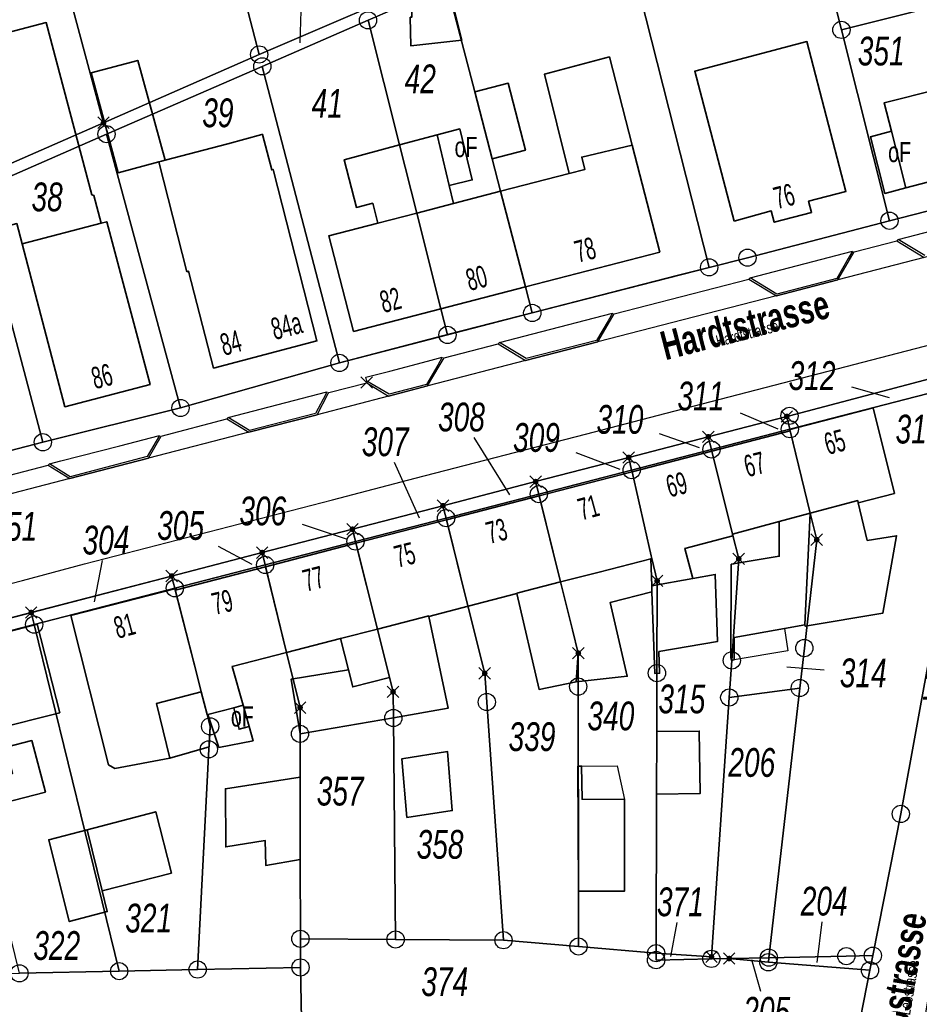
# Model space of a CAD drawing. Header units: metres. Extents: x 339653 to 341672, y 5744753 to 5747397.
# Tile 62 of 256: x 340598 to 340676, y 5745416 to 5745502. Entities that reach past the tile are written whole.
import ezdxf

# ---------------------------------------------------------------- set-up
doc = ezdxf.new("R2010")
doc.units = ezdxf.units.M
doc.header["$LTSCALE"] = 0.03
doc.header["$PDMODE"] = 3
doc.header["$PDSIZE"] = 0.5
for name, color, linetype, lineweight in [('B-Gebäude', 15, 'Continuous', 35), ('Flurstücke_Grenzpunkte', 7, 'Continuous', 25), ('Lagebezeichnungen', 7, 'Continuous', 25), ('Netzpunkte', 7, 'Continuous', 25), ('Siedlung', 7, 'Continuous', 25), ('Siedlungsflächen - Bauwerke u. Einrichtungen', 7, 'Continuous', 25), ('Vegetation', 7, 'Continuous', 25), ('Verkehr', 7, 'Continuous', 25)]:
    doc.layers.add(name, color=color, linetype=linetype, lineweight=lineweight)
doc.layers.add('UMRINGE_FLURSTUECKSABGRENZUNGEN', color=7, linetype='Continuous')
doc.layers.add('UMRINGE_STRASSENTEILFLAECHEN__G', color=7, linetype='Continuous')
doc.styles.add('Flurstücksnummer - K 10 700', font='ariali.ttf', dxfattribs={"width": 0.7})
doc.styles.add('Hausnummern NRW', font='arial.ttf', dxfattribs={"width": 0.595})
doc.styles.add('Name - Bauwerken u. Einrichtungen - F 10', font='arialbd.ttf', dxfattribs={"width": 0.7})
doc.styles.add('Sonstiger Text_ Bezeichnung - N 7 380', font='arial.ttf', dxfattribs={"width": 0.7})
doc.styles.add('Textart 8113', font='arial.ttf', dxfattribs={"width": 0.7})

# ---------------------------------------------------------------- blocks, each defined once
blk = doc.blocks.new('Grenzpunkt mit Abmarkung (Marke)')
at = {"lineweight": -2}
blk.add_circle((0, 0), 0.499, dxfattribs=at)
blk = doc.blocks.new('Grenzpunkt. Abmarkung nach Quellenlage nicht zu spezifizieren')
at = {"lineweight": -2}
blk.add_hatch(color=256, dxfattribs=at).paths.add_polyline_path([(0, 0.165, -1), (0, -0.165, -1)], flags=0)
blk.add_point((0, 0), dxfattribs=at)

msp = doc.modelspace()

# ---------------------------------------------------------------- linework, layer by layer
at = {"layer": 'B-Gebäude'}
for points in [[(340631.755, 5745501.964), (340631.896, 5745501.966), (340631.701, 5745509.377), (340634.934, 5745509.344), (340634.913, 5745505.324), (340636.244, 5745499.972), (340631.809, 5745499.46)], [(340595.02, 5745483.352), (340594.933, 5745483.329), (340594.897, 5745483.463), (340593.822, 5745487.503), (340592.748, 5745491.542), (340592.722, 5745491.643), (340590.744, 5745499.079), (340596.779, 5745500.634), (340600.095, 5745501.487), (340604.076, 5745486.517), (340604.235, 5745486.467), (340604.878, 5745484.05), (340598.007, 5745482.253), (340597.542, 5745484.023)], [(340659.899, 5745484.239), (340656.477, 5745497.264), (340666.234, 5745499.835), (340669.63, 5745486.813), (340666.382, 5745485.955), (340666.636, 5745484.977), (340663.39, 5745484.139), (340663.138, 5745485.118)], [(340610.109, 5745489.439), (340609.887, 5745489.379), (340606.364, 5745488.43), (340604.006, 5745497.112), (340608.059, 5745498.206), (340610.427, 5745489.525)], [(340646.933, 5745488.73), (340645.578, 5745488.379), (340643.406, 5745497.002), (340649.061, 5745498.5), (340651.042, 5745490.821), (340646.657, 5745489.795)], [(340673.581, 5745492.048), (340672.951, 5745494.507), (340677.56, 5745495.678), (340682.597, 5745496.957), (340682.656, 5745496.972), (340684.484, 5745489.647), (340674.841, 5745487.127)], [(340638.873, 5745489.655), (340637.363, 5745495.468), (340640.264, 5745496.223), (340641.756, 5745490.404)], [(340609.887, 5745489.379), (340610.109, 5745489.439), (340610.427, 5745489.525), (340615.875, 5745490.963), (340618.848, 5745491.748), (340618.916, 5745491.766), (340619.703, 5745488.687), (340619.828, 5745488.719), (340619.856, 5745488.612), (340623.639, 5745473.812), (340614.656, 5745471.459), (340612.472, 5745479.875), (340612.327, 5745479.837)], [(340635.131, 5745487.331), (340634.084, 5745491.724), (340636.057, 5745492.249), (340637.134, 5745487.81)], [(340673.581, 5745492.048), (340674.841, 5745487.127), (340673.003, 5745486.641), (340671.756, 5745491.548)], [(340632.309, 5745484.937), (340630.814, 5745490.853), (340634.084, 5745491.724), (340635.131, 5745487.331), (340635.505, 5745485.766)], [(340632.309, 5745484.937), (340628.934, 5745484.062), (340628.488, 5745485.785), (340627.066, 5745485.416), (340625.99, 5745489.568), (340630.814, 5745490.853)], [(340641.768, 5745478.518), (340639.607, 5745486.83), (340645.578, 5745488.379), (340646.933, 5745488.73), (340646.657, 5745489.795), (340651.042, 5745490.821), (340653.434, 5745481.545)], [(340634.412, 5745476.61), (340632.309, 5745484.937), (340635.505, 5745485.766), (340639.607, 5745486.83), (340641.768, 5745478.518)], [(340634.412, 5745476.61), (340626.821, 5745474.641), (340624.677, 5745482.958), (340628.934, 5745484.062), (340632.309, 5745484.937)], [(340604.878, 5745484.05), (340605.362, 5745484.176), (340609.128, 5745470.026), (340601.723, 5745468.099), (340598.007, 5745482.253)], [(340664.793, 5745465.995), (340664.76, 5745466.112), (340671.998, 5745467.992), (340673.841, 5745460.565), (340670.7, 5745459.731), (340670.65, 5745459.936), (340666.532, 5745458.837)], [(340659.769, 5745457.033), (340657.972, 5745464.231), (340664.793, 5745465.995), (340666.532, 5745458.837), (340663.817, 5745458.113)], [(340652.708, 5745455.149), (340651.03, 5745462.435), (340657.972, 5745464.231), (340659.769, 5745457.033), (340659.799, 5745456.876), (340655.611, 5745455.78), (340656.325, 5745453.176), (340652.746, 5745452.536), (340652.666, 5745454.88), (340652.764, 5745454.905)], [(340648.184, 5745453.727), (340644.821, 5745452.863), (340642.959, 5745460.347), (340651.03, 5745462.435), (340652.708, 5745455.149), (340652.764, 5745454.905), (340652.666, 5745454.88)], [(340636.769, 5745450.752), (340636.76, 5745450.791), (340634.897, 5745458.262), (340642.959, 5745460.347), (340644.821, 5745452.863), (340641.118, 5745451.91), (340641.01, 5745451.883), (340641.018, 5745451.848)], [(340670.7, 5745459.731), (340671.485, 5745456.475), (340674.034, 5745456.881), (340672.83, 5745450.151), (340666.089, 5745449.012), (340666.067, 5745449.13), (340666.532, 5745458.837), (340670.65, 5745459.936)], [(340666.532, 5745458.837), (340666.067, 5745449.13), (340664.286, 5745448.812), (340659.907, 5745448.03), (340659.91, 5745446.088), (340659.664, 5745446.046), (340659.618, 5745446.301), (340659.653, 5745454.403), (340663.825, 5745455.094), (340663.817, 5745458.113)], [(340631.919, 5745449.545), (340628.89, 5745448.767), (340627.027, 5745456.225), (340634.897, 5745458.262), (340636.76, 5745450.791), (340636.769, 5745450.752), (340633.364, 5745449.873), (340633.355, 5745449.915)], [(340620.997, 5745446.738), (340619.172, 5745454.193), (340627.027, 5745456.225), (340628.89, 5745448.767), (340625.675, 5745447.941)], [(340613.216, 5745444.736), (340611.316, 5745452.16), (340611.422, 5745452.188), (340619.172, 5745454.193), (340620.997, 5745446.738), (340616.252, 5745445.517), (340617.21, 5745442.156), (340616.407, 5745441.928), (340614.137, 5745441.342), (340614.089, 5745441.33), (340613.582, 5745443.305)], [(340645.854, 5745448.71), (340644.821, 5745452.863), (340648.184, 5745453.727), (340652.666, 5745454.88), (340652.746, 5745452.536), (340652.764, 5745452.013), (340649.124, 5745451.071), (340650.614, 5745444.662), (340646.179, 5745444.187), (340646.361, 5745446.673)], [(340652.764, 5745452.013), (340652.746, 5745452.536), (340656.325, 5745453.176), (340658.271, 5745453.525), (340658.463, 5745447.702), (340653.371, 5745446.818), (340653.43, 5745444.926), (340653.005, 5745444.918)], [(340641.018, 5745451.848), (340641.01, 5745451.883), (340641.118, 5745451.91), (340644.821, 5745452.863), (340645.854, 5745448.71), (340646.361, 5745446.673), (340646.179, 5745444.187), (340642.948, 5745443.53)], [(340609.699, 5745442.308), (340610.834, 5745437.542), (340606.053, 5745436.649), (340605.522, 5745436.965), (340602.25, 5745449.938), (340611.392, 5745452.304), (340611.422, 5745452.188), (340611.316, 5745452.16), (340613.216, 5745444.736), (340613.582, 5745443.305)], [(340629.938, 5745444.572), (340628.89, 5745448.767), (340631.919, 5745449.545), (340633.355, 5745449.915), (340633.364, 5745449.873), (340635.054, 5745441.901), (340630.279, 5745441.039), (340630.253, 5745443.312)], [(340592.713, 5745439.45), (340590.868, 5745447.002), (340599.32, 5745449.2), (340601.277, 5745441.491), (340595.479, 5745440.041), (340595.45, 5745440.157)], [(340626.368, 5745445.228), (340625.675, 5745447.941), (340628.89, 5745448.767), (340629.938, 5745444.572), (340626.748, 5745443.741)], [(340630.253, 5745443.312), (340630.279, 5745441.039), (340622.167, 5745439.661), (340621.382, 5745444.411), (340626.368, 5745445.228), (340626.748, 5745443.741), (340629.938, 5745444.572)], [(340610.834, 5745437.542), (340609.699, 5745442.308), (340613.582, 5745443.305), (340614.089, 5745441.33), (340614.137, 5745441.342), (340614.402, 5745440.567), (340614.359, 5745440.511), (340614.349, 5745440.313), (340614.256, 5745438.521)], [(340614.402, 5745440.567), (340614.137, 5745441.342), (340616.407, 5745441.928), (340617.21, 5745442.156), (340617.737, 5745440.304), (340618.09, 5745439.062), (340615.112, 5745438.485)], [(340616.407, 5745441.928), (340617.21, 5745442.156), (340617.737, 5745440.304), (340616.868, 5745440.056)], [(340653.165, 5745434.417), (340653.18, 5745439.86), (340656.874, 5745439.895), (340656.955, 5745434.477)], [(340594.384, 5745433.135), (340593.726, 5745435.333), (340597.167, 5745436.225), (340596.611, 5745438.51), (340598.84, 5745439.07), (340600.029, 5745434.602)], [(340631.448, 5745432.38), (340631.026, 5745437.492), (340634.996, 5745438.117), (340635.396, 5745432.989)], [(340646.372, 5745425.977), (340646.328, 5745436.857), (340646.639, 5745436.864), (340646.69, 5745433.97), (340650.383, 5745433.968), (340650.375, 5745425.973)], [(340622.187, 5745428.725), (340619.178, 5745428.231), (340619.135, 5745430.38), (340615.71, 5745429.829), (340615.681, 5745434.893), (340622.174, 5745435.905)], [(340604.952, 5745426.017), (340603.648, 5745431.327), (340609.619, 5745432.892), (340610.983, 5745427.563)], [(340603.648, 5745431.327), (340604.952, 5745426.017), (340605.407, 5745424.207), (340602.095, 5745423.339), (340600.317, 5745430.455)]]:
    msp.add_lwpolyline(points, close=True, dxfattribs=at)
msp.add_lwpolyline([(340617.21, 5745442.156), (340617.737, 5745440.304)], dxfattribs=at)
at = {"layer": 'Flurstücke_Grenzpunkte', "color": 83}
for p, q in [((340622.265, 5745503.452), (340622.145, 5745499.722)), ((340670.097, 5745469.818), (340673.38, 5745468.904)), ((340660.427, 5745467.556), (340663.699, 5745466.178)), ((340637.289, 5745465.418), (340640.38, 5745460.425)), ((340653.39, 5745465.766), (340656.87, 5745464.545)), ((340646.134, 5745464.105), (340649.967, 5745462.66)), ((340630.356, 5745463.265), (340632.522, 5745458.436)), ((340622.341, 5745457.88), (340626.181, 5745456.619)), ((340615.04, 5745455.988), (340617.988, 5745454.404)), ((340604.957, 5745454.717), (340604.267, 5745451.139)), ((340667.721, 5745445.192), (340664.503, 5745445.443)), ((340654.913, 5745423.273), (340654.361, 5745420.297)), ((340667.528, 5745423.333), (340667.104, 5745419.799)), ((340662.235, 5745417.256), (340661.433, 5745420.031))]:
    msp.add_line(p, q, dxfattribs=at)
for points in [[(340666.932, 5745509.999), (340665.002, 5745517.665), (340665.006, 5745518.214), (340687.226, 5745528.043), (340687.221, 5745527.495), (340687.071, 5745505.374), (340687.061, 5745503.835), (340685.976, 5745503.564), (340682.209, 5745502.621), (340679.8, 5745503.533), (340669.235, 5745500.857)], [(340615.391, 5745511.131), (340606.152, 5745511.152), (340606.179, 5745516.626), (340606.181, 5745517.036), (340606.194, 5745519.497), (340619.807, 5745519.502), (340621.31, 5745519.502), (340629.112, 5745519.503), (340631.059, 5745519.505), (340635.047, 5745519.509), (340635.014, 5745511.115), (340635.01, 5745510.401), (340634.976, 5745505.753), (340618.618, 5745498.719)], [(340580.127, 5745481.445), (340570.915, 5745477.863), (340570.657, 5745478.85), (340579.873, 5745482.427), (340593.746, 5745487.814), (340605.079, 5745492.783), (340618.618, 5745498.719), (340634.976, 5745505.753), (340649.902, 5745512.151), (340649.9, 5745511.612), (340649.899, 5745511.073), (340634.969, 5745504.686), (340628.078, 5745501.686), (340618.887, 5745497.686), (340605.344, 5745491.791), (340594.004, 5745486.843)], [(340593.746, 5745487.814), (340587.527, 5745511.178), (340587.577, 5745511.178), (340596.722, 5745511.174), (340599.947, 5745511.16), (340600.154, 5745511.159), (340605.079, 5745492.783)], [(340600.154, 5745511.159), (340602.913, 5745511.156), (340606.152, 5745511.152), (340615.391, 5745511.131), (340618.618, 5745498.719), (340605.079, 5745492.783)], [(340657.732, 5745480.212), (340642.357, 5745476.25), (340641.768, 5745478.518), (340639.607, 5745486.83), (340638.873, 5745489.655), (340637.363, 5745495.468), (340634.969, 5745504.686), (340649.899, 5745511.073), (340651.206, 5745505.918)], [(340661.068, 5745481.05), (340657.732, 5745480.212), (340651.206, 5745505.918), (340666.932, 5745509.999), (340669.235, 5745500.857), (340673.415, 5745484.264)], [(340634.412, 5745476.61), (340632.309, 5745484.937), (340630.814, 5745490.853), (340628.078, 5745501.686), (340634.969, 5745504.686), (340637.363, 5745495.468), (340638.873, 5745489.655), (340639.607, 5745486.83), (340641.768, 5745478.518), (340642.357, 5745476.25), (340634.986, 5745474.339)], [(340686.953, 5745487.722), (340673.415, 5745484.264), (340669.235, 5745500.857), (340679.8, 5745503.533), (340682.209, 5745502.621), (340685.976, 5745503.564), (340687.061, 5745503.835)], [(340634.986, 5745474.339), (340625.594, 5745471.905), (340618.887, 5745497.686), (340628.078, 5745501.686), (340630.814, 5745490.853), (340632.309, 5745484.937), (340634.412, 5745476.61)], [(340625.594, 5745471.905), (340611.776, 5745467.989), (340605.344, 5745491.791), (340618.887, 5745497.686)], [(340611.776, 5745467.989), (340599.807, 5745465.008), (340594.004, 5745486.843), (340605.344, 5745491.791)], [(340581.997, 5745474.209), (340580.929, 5745478.343), (340580.127, 5745481.445), (340594.004, 5745486.843), (340599.807, 5745465.008), (340588.287, 5745462.022), (340585.329, 5745461.315), (340584.763, 5745463.504)], [(340670.771, 5745381.428), (340664.441, 5745382.524), (340670.34, 5745412.172), (340671.715, 5745419.106), (340671.97, 5745420.381), (340674.397, 5745432.7), (340681.268, 5745470.405), (340681.512, 5745471.726), (340686.295, 5745472.974), (340686.046, 5745471.499), (340681.873, 5745446.883), (340678.028, 5745424.155), (340677.355, 5745420.179), (340676.022, 5745412.329), (340675.895, 5745411.579)], [(340664.487, 5745467.254), (340664.72, 5745467.304), (340681.512, 5745471.726), (340681.268, 5745470.405), (340664.752, 5745466.142)], [(340662.926, 5745420.203), (340665.615, 5745443.646), (340666.012, 5745447.116), (340667.09, 5745456.538), (340666.532, 5745458.837), (340664.76, 5745466.112), (340664.752, 5745466.142), (340681.268, 5745470.405), (340674.397, 5745432.7), (340671.97, 5745420.381), (340669.661, 5745420.336)], [(340664.752, 5745466.142), (340657.935, 5745464.381), (340657.66, 5745465.483), (340664.487, 5745467.254)], [(340659.484, 5745442.822), (340659.704, 5745446.044), (340660.307, 5745454.876), (340659.769, 5745457.033), (340657.972, 5745464.231), (340657.935, 5745464.381), (340664.752, 5745466.142), (340664.76, 5745466.112), (340666.532, 5745458.837), (340667.09, 5745456.538), (340666.012, 5745447.116), (340665.615, 5745443.646)], [(340650.997, 5745462.585), (340650.742, 5745463.686), (340657.66, 5745465.483), (340657.935, 5745464.381)], [(340653.18, 5745439.86), (340653.195, 5745444.941), (340653.214, 5745452.956), (340652.764, 5745454.905), (340652.708, 5745455.149), (340651.03, 5745462.435), (340650.997, 5745462.585), (340657.935, 5745464.381), (340657.972, 5745464.231), (340659.769, 5745457.033), (340660.307, 5745454.876), (340659.704, 5745446.044), (340659.484, 5745442.822), (340657.941, 5745420.278), (340653.126, 5745420.596), (340653.165, 5745434.417)], [(340642.926, 5745460.495), (340642.651, 5745461.587), (340650.742, 5745463.686), (340650.997, 5745462.585)], [(340646.361, 5745446.673), (340645.854, 5745448.71), (340644.821, 5745452.863), (340642.926, 5745460.495), (340650.997, 5745462.585), (340651.03, 5745462.435), (340652.708, 5745455.149), (340652.764, 5745454.905), (340653.214, 5745452.956), (340653.195, 5745444.941), (340653.18, 5745439.86), (340653.165, 5745434.417), (340653.126, 5745420.596), (340646.375, 5745421.174), (340646.372, 5745425.977), (340646.352, 5745443.771)], [(340634.865, 5745458.414), (340634.59, 5745459.496), (340642.651, 5745461.587), (340642.926, 5745460.495)], [(340639.853, 5745421.722), (340638.402, 5745442.427), (340638.224, 5745444.916), (340636.76, 5745450.791), (340634.865, 5745458.414), (340642.926, 5745460.495), (340644.821, 5745452.863), (340645.854, 5745448.71), (340646.361, 5745446.673), (340646.352, 5745443.771), (340646.372, 5745425.977), (340646.375, 5745421.174)], [(340626.987, 5745456.376), (340626.721, 5745457.448), (340634.59, 5745459.496), (340634.865, 5745458.414)], [(340630.253, 5745443.312), (340629.938, 5745444.572), (340628.89, 5745448.767), (340626.987, 5745456.376), (340634.865, 5745458.414), (340636.76, 5745450.791), (340638.224, 5745444.916), (340638.402, 5745442.427), (340639.853, 5745421.722), (340630.473, 5745421.786), (340630.279, 5745441.039)], [(340619.139, 5745454.347), (340618.872, 5745455.418), (340626.721, 5745457.448), (340626.987, 5745456.376)], [(340622.187, 5745428.725), (340622.174, 5745435.905), (340622.167, 5745439.661), (340622.171, 5745441.943), (340620.997, 5745446.738), (340619.139, 5745454.347), (340626.987, 5745456.376), (340628.89, 5745448.767), (340629.938, 5745444.572), (340630.253, 5745443.312), (340630.279, 5745441.039), (340630.473, 5745421.786), (340622.199, 5745421.842)], [(340611.28, 5745452.317), (340611.004, 5745453.38), (340618.872, 5745455.418), (340619.139, 5745454.347)], [(340599.053, 5745449.157), (340598.796, 5745450.208), (340611.004, 5745453.38), (340611.28, 5745452.317)], [(340606.44, 5745419.032), (340599.053, 5745449.157), (340611.28, 5745452.317), (340613.216, 5745444.736), (340613.582, 5745443.305), (340614.089, 5745441.33), (340614.349, 5745440.313), (340614.237, 5745438.316), (340613.26, 5745419.172)], [(340590.861, 5745447.031), (340590.604, 5745448.082), (340591.575, 5745448.333), (340598.796, 5745450.208), (340599.053, 5745449.157)], [(340597.767, 5745418.847), (340597.709, 5745419.081), (340593.726, 5745435.333), (340590.868, 5745447.002), (340590.861, 5745447.031), (340599.053, 5745449.157), (340606.44, 5745419.032)], [(340657.929, 5745420.098), (340657.941, 5745420.278), (340659.484, 5745442.822), (340665.615, 5745443.646), (340662.926, 5745420.203), (340659.482, 5745420.129)], [(340622.294, 5745414.859), (340622.204, 5745419.355), (340622.199, 5745421.842), (340630.473, 5745421.786), (340639.853, 5745421.722), (340646.375, 5745421.174), (340653.126, 5745420.596), (340653.121, 5745419.996), (340657.929, 5745420.098), (340659.482, 5745420.129), (340662.881, 5745419.807), (340671.715, 5745419.106), (340670.34, 5745412.172), (340653.089, 5745413.603), (340641.333, 5745414.636), (340640.326, 5745414.728)], [(340657.929, 5745420.098), (340653.121, 5745419.996), (340653.126, 5745420.596), (340657.941, 5745420.278)], [(340662.881, 5745419.807), (340659.482, 5745420.129), (340662.926, 5745420.203)], [(340662.881, 5745419.807), (340662.926, 5745420.203), (340669.661, 5745420.336), (340671.97, 5745420.381), (340671.715, 5745419.106)]]:
    msp.add_lwpolyline(points, close=True, dxfattribs=at)
for points in [[(340588.287, 5745462.022), (340599.807, 5745465.008), (340611.776, 5745467.989), (340625.594, 5745471.905), (340634.986, 5745474.339), (340642.357, 5745476.25), (340657.732, 5745480.212), (340661.068, 5745481.05), (340673.415, 5745484.264), (340686.953, 5745487.722), (340681.512, 5745471.726), (340664.72, 5745467.304), (340664.487, 5745467.254), (340657.66, 5745465.483), (340650.742, 5745463.686), (340642.651, 5745461.587), (340634.59, 5745459.496), (340626.721, 5745457.448), (340618.872, 5745455.418), (340611.004, 5745453.38), (340598.796, 5745450.208), (340591.575, 5745448.333)], [(340674.397, 5745432.7), (340681.268, 5745470.405)], [(340597.767, 5745418.847), (340606.44, 5745419.032), (340613.26, 5745419.172), (340614.237, 5745438.316), (340614.349, 5745440.313), (340614.089, 5745441.33), (340613.582, 5745443.305), (340613.216, 5745444.736), (340611.28, 5745452.317), (340619.139, 5745454.347), (340620.997, 5745446.738), (340622.171, 5745441.943), (340622.167, 5745439.661), (340622.174, 5745435.905), (340622.187, 5745428.725), (340622.199, 5745421.842), (340622.204, 5745419.355), (340622.294, 5745414.859), (340622.575, 5745401.025), (340622.696, 5745395.038), (340613.414, 5745395.149), (340581.879, 5745403.348)], [(340671.97, 5745420.381), (340674.397, 5745432.7)], [(340671.715, 5745419.106), (340671.97, 5745420.381)], [(340670.34, 5745412.172), (340671.715, 5745419.106)]]:
    msp.add_lwpolyline(points, dxfattribs=at)
at = {"layer": 'Netzpunkte', "color": 83}
msp.add_point((340627.966, 5745470.206), dxfattribs=at)
at = {"layer": 'Siedlung', "color": 83}
for points in [[(340634.976, 5745505.753), (340618.618, 5745498.719), (340615.391, 5745511.131), (340606.152, 5745511.152), (340606.179, 5745516.626), (340606.181, 5745517.036), (340606.194, 5745519.497), (340606.23, 5745526.609), (340600.713, 5745526.606), (340600.716, 5745527.836), (340600.726, 5745533.604), (340600.726, 5745533.735), (340600.738, 5745540.868), (340600.753, 5745552.824), (340617.834, 5745551.192), (340619.942, 5745553.024), (340631.131, 5745552.155), (340631.108, 5745540.899), (340631.09, 5745533.764), (340631.074, 5745526.618), (340631.059, 5745519.505), (340635.047, 5745519.509), (340635.014, 5745511.115), (340635.01, 5745510.401)], [(340605.079, 5745492.783), (340618.618, 5745498.719), (340634.976, 5745505.753), (340649.902, 5745512.151), (340649.9, 5745511.612), (340649.899, 5745511.073), (340634.969, 5745504.686), (340628.078, 5745501.686), (340618.887, 5745497.686), (340605.344, 5745491.791), (340594.004, 5745486.843), (340580.127, 5745481.445), (340570.915, 5745477.863), (340570.657, 5745478.85), (340579.873, 5745482.427), (340593.746, 5745487.814)], [(340579.873, 5745482.427), (340572.439, 5745511.208), (340587.527, 5745511.178), (340587.577, 5745511.178), (340596.722, 5745511.174), (340599.947, 5745511.16), (340600.154, 5745511.159), (340605.079, 5745492.783), (340593.746, 5745487.814)], [(340618.887, 5745497.686), (340628.078, 5745501.686), (340634.969, 5745504.686), (340649.899, 5745511.073), (340651.206, 5745505.918), (340657.732, 5745480.212), (340642.357, 5745476.25), (340634.986, 5745474.339), (340625.594, 5745471.905)], [(340580.929, 5745478.343), (340580.127, 5745481.445), (340594.004, 5745486.843), (340605.344, 5745491.791), (340618.887, 5745497.686), (340625.594, 5745471.905), (340611.776, 5745467.989), (340599.807, 5745465.008), (340588.287, 5745462.022), (340585.329, 5745461.315), (340584.763, 5745463.504), (340581.997, 5745474.209)], [(340581.879, 5745403.348), (340580.961, 5745418.496), (340587.041, 5745418.623), (340589.374, 5745418.672), (340597.767, 5745418.847), (340606.44, 5745419.032), (340613.26, 5745419.172), (340622.204, 5745419.355), (340622.294, 5745414.859), (340622.575, 5745401.025), (340622.696, 5745395.038), (340613.414, 5745395.149)]]:
    msp.add_lwpolyline(points, close=True, dxfattribs=at)
for points in [[(340687.061, 5745503.835), (340686.953, 5745487.722), (340673.415, 5745484.264), (340661.068, 5745481.05), (340657.732, 5745480.212), (340651.206, 5745505.918)], [(340590.861, 5745447.031), (340599.053, 5745449.157), (340611.28, 5745452.317), (340619.139, 5745454.347), (340626.987, 5745456.376), (340634.865, 5745458.414), (340642.926, 5745460.495), (340650.997, 5745462.585), (340657.935, 5745464.381), (340664.752, 5745466.142), (340681.268, 5745470.405), (340674.397, 5745432.7), (340671.97, 5745420.381), (340671.715, 5745419.106), (340662.881, 5745419.807), (340659.482, 5745420.129), (340657.929, 5745420.098), (340657.941, 5745420.278), (340653.126, 5745420.596), (340646.375, 5745421.174), (340639.853, 5745421.722), (340630.473, 5745421.786), (340622.199, 5745421.842), (340622.204, 5745419.355), (340613.26, 5745419.172), (340606.44, 5745419.032), (340597.767, 5745418.847)]]:
    msp.add_lwpolyline(points, dxfattribs=at)
at = {"layer": 'Siedlungsflächen - Bauwerke u. Einrichtungen', "color": 83}
for points in [[(340659.907, 5745448.03), (340664.286, 5745448.812), (340664.584, 5745446.885), (340659.91, 5745446.088)], [(340646.639, 5745436.864), (340649.741, 5745436.867), (340650.383, 5745433.968), (340646.69, 5745433.97)]]:
    msp.add_lwpolyline(points, close=True, dxfattribs=at)
at = {"layer": 'UMRINGE_FLURSTUECKSABGRENZUNGEN', "color": 83}
msp.add_polyline3d([(340591.574, 5745448.323, 0), (340598.838, 5745450.21, 0), (340611.004, 5745453.37, 0), (340618.873, 5745455.414, 0), (340626.718, 5745457.451, 0), (340634.59, 5745459.496, 0), (340642.651, 5745461.587, 0), (340650.742, 5745463.686, 0), (340657.66, 5745465.483, 0), (340664.487, 5745467.254, 0), (340664.72, 5745467.304, 0), (340681.512, 5745471.726, 0), (340686.953, 5745487.722, 0), (340673.415, 5745484.264, 0), (340661.068, 5745481.05, 0), (340657.732, 5745480.212, 0), (340642.357, 5745476.25, 0), (340634.986, 5745474.339, 0), (340625.594, 5745471.905, 0), (340611.776, 5745467.989, 0), (340599.807, 5745465.008, 0), (340588.287, 5745462.022, 0)], dxfattribs=at)
at = {"layer": 'UMRINGE_STRASSENTEILFLAECHEN__G', "color": 83}
for points in [[(340684.251, 5745487.016, 0), (340673.415, 5745484.264, 0), (340661.068, 5745481.05, 0), (340657.732, 5745480.212, 0), (340654.943, 5745479.493, 0), (340642.357, 5745476.25, 0), (340635.223, 5745474.427, 0), (340625.594, 5745471.905, 0), (340619.971, 5745470.312, 0), (340611.776, 5745467.989, 0), (340599.767, 5745464.999, 0), (340594.771, 5745463.713, 0)], [(340595.452, 5745461.785, 0), (340600.272, 5745463.008, 0), (340600.372, 5745463.122, 0), (340601.376, 5745463.383, 0), (340606.495, 5745464.709, 0), (340609.956, 5745465.606, 0), (340608.887, 5745463.76, 0), (340602.178, 5745462.01, 0), (340600.372, 5745463.122, 0), (340600.272, 5745463.008, 0), (340602.153, 5745461.857, 0), (340608.983, 5745463.622, 0), (340610.101, 5745465.538, 0), (340615.812, 5745467.035, 0), (340615.914, 5745467.147, 0), (340624.51, 5745469.384, 0), (340624.409, 5745469.198, 0), (340623.503, 5745467.495, 0), (340617.774, 5745466.041, 0), (340615.914, 5745467.147, 0), (340615.812, 5745467.035, 0), (340617.726, 5745465.873, 0), (340623.641, 5745467.397, 0), (340624.625, 5745469.252, 0), (340624.67, 5745469.338, 0), (340627.96, 5745470.164, 0), (340627.968, 5745470.331, 0), (340627.887, 5745470.653, 0), (340628.467, 5745470.805, 0), (340628.467, 5745470.805, 0), (340629.964, 5745471.197, 0), (340633.261, 5745472.059, 0), (340633.261, 5745472.059, 0), (340634.532, 5745472.392, 0), (340634.146, 5745471.724, 0), (340633.171, 5745470.032, 0), (340629.916, 5745469.197, 0), (340627.968, 5745470.331, 0), (340627.96, 5745470.164, 0), (340629.871, 5745469.024, 0), (340633.253, 5745469.908, 0), (340634.351, 5745471.778, 0), (340634.691, 5745472.356, 0), (340639.396, 5745473.566, 0), (340639.5, 5745473.683, 0), (340642.411, 5745474.434, 0), (340649.345, 5745476.222, 0), (340648.949, 5745475.555, 0), (340647.945, 5745473.861, 0), (340641.816, 5745472.278, 0), (340639.5, 5745473.683, 0), (340639.396, 5745473.566, 0), (340641.772, 5745472.109, 0), (340648.054, 5745473.724, 0), (340649.163, 5745475.609, 0), (340649.491, 5745476.167, 0), (340661.182, 5745479.196, 0), (340661.292, 5745479.301, 0), (340666.072, 5745480.541, 0), (340670.197, 5745481.611, 0), (340669.833, 5745480.969, 0), (340668.834, 5745479.254, 0), (340663.614, 5745477.892, 0), (340661.292, 5745479.301, 0), (340661.182, 5745479.196, 0), (340663.585, 5745477.74, 0), (340668.921, 5745479.141, 0), (340670.024, 5745481.021, 0), (340670.348, 5745481.573, 0), (340674.048, 5745482.53, 0), (340674.18, 5745482.646, 0), (340688.463, 5745486.351, 0)], [(340584.513, 5745449.512, 0), (340598.05, 5745452.992, 0), (340603.431, 5745454.426, 0), (340624.999, 5745460.016, 0), (340632.164, 5745461.879, 0), (340646.982, 5745465.717, 0), (340653.999, 5745467.546, 0), (340668.868, 5745471.382, 0), (340677.917, 5745473.743, 0), (340679.076, 5745474.045, 0), (340683.686, 5745475.216, 0), (340683.475, 5745475.969, 0), (340681.911, 5745482.013, 0), (340681.792, 5745482.472, 0), (340676.44, 5745481.081, 0), (340668.921, 5745479.141, 0), (340663.585, 5745477.74, 0), (340655.48, 5745475.644, 0), (340648.054, 5745473.724, 0), (340641.772, 5745472.109, 0), (340633.269, 5745469.907, 0), (340629.871, 5745469.024, 0)], [(340676.478, 5745481.235, 0), (340674.18, 5745482.646, 0), (340674.048, 5745482.53, 0), (340676.44, 5745481.081, 0)], [(340629.871, 5745469.024, 0), (340623.641, 5745467.397, 0), (340617.726, 5745465.873, 0), (340608.983, 5745463.622, 0), (340602.153, 5745461.857, 0), (340594.33, 5745459.82, 0)]]:
    msp.add_polyline3d(points, dxfattribs=at)
at = {"layer": 'Vegetation', "color": 83}
msp.add_lwpolyline([(340606.152, 5745511.152), (340615.391, 5745511.131), (340618.618, 5745498.719), (340605.079, 5745492.783), (340600.154, 5745511.159), (340602.913, 5745511.156)], close=True, dxfattribs=at)
at = {"layer": 'Verkehr', "color": 83}
for points in [[(340588.287, 5745462.022), (340599.807, 5745465.008), (340611.776, 5745467.989), (340625.594, 5745471.905), (340634.986, 5745474.339), (340642.357, 5745476.25), (340657.732, 5745480.212), (340661.068, 5745481.05), (340673.415, 5745484.264), (340686.953, 5745487.722), (340681.512, 5745471.726), (340664.72, 5745467.304), (340664.487, 5745467.254), (340657.66, 5745465.483), (340650.742, 5745463.686), (340642.651, 5745461.587), (340634.59, 5745459.496), (340626.721, 5745457.448), (340618.872, 5745455.418), (340611.004, 5745453.38), (340598.796, 5745450.208), (340591.575, 5745448.333)], [(340670.34, 5745412.172), (340671.715, 5745419.106), (340671.97, 5745420.381), (340674.397, 5745432.7), (340681.268, 5745470.405), (340681.512, 5745471.726), (340686.295, 5745472.974), (340686.046, 5745471.499), (340681.873, 5745446.883), (340678.028, 5745424.155), (340678.184, 5745422.986), (340678.665, 5745422.085), (340679.422, 5745421.398), (340680.517, 5745420.963), (340698.393, 5745419.749), (340713.36, 5745418.733), (340722.569, 5745418.108), (340728.304, 5745417.718), (340743.372, 5745416.694)], [(340591.575, 5745448.333), (340598.796, 5745450.208), (340611.004, 5745453.38), (340618.872, 5745455.418), (340626.721, 5745457.448), (340634.59, 5745459.496), (340642.651, 5745461.587), (340650.742, 5745463.686), (340657.66, 5745465.483), (340664.487, 5745467.254), (340664.72, 5745467.304), (340681.512, 5745471.726), (340681.268, 5745470.405), (340664.752, 5745466.142), (340657.935, 5745464.381), (340650.997, 5745462.585), (340642.926, 5745460.495), (340634.865, 5745458.414), (340626.987, 5745456.376), (340619.139, 5745454.347), (340611.28, 5745452.317), (340599.053, 5745449.157), (340590.861, 5745447.031)]]:
    msp.add_lwpolyline(points, dxfattribs=at)
msp.add_lwpolyline([(340622.204, 5745419.355), (340622.199, 5745421.842), (340630.473, 5745421.786), (340639.853, 5745421.722), (340646.375, 5745421.174), (340653.126, 5745420.596), (340657.941, 5745420.278), (340657.929, 5745420.098), (340659.482, 5745420.129), (340662.881, 5745419.807), (340671.715, 5745419.106), (340670.34, 5745412.172), (340653.089, 5745413.603), (340641.333, 5745414.636), (340640.326, 5745414.728), (340622.294, 5745414.859)], close=True, dxfattribs=at)

# ---------------------------------------------------------------- block references
at = {"layer": 'Flurstücke_Grenzpunkte', "color": 83, "xscale": 1.5, "yscale": 1.5, "zscale": 1.5}
for name, p in [('Grenzpunkt mit Abmarkung (Marke)', (340628.078, 5745501.686)), ('Grenzpunkt mit Abmarkung (Marke)', (340669.235, 5745500.857)), ('Grenzpunkt mit Abmarkung (Marke)', (340618.618, 5745498.719)), ('Grenzpunkt mit Abmarkung (Marke)', (340618.887, 5745497.686)), ('Grenzpunkt. Abmarkung nach Quellenlage nicht zu spezifizieren', (340605.079, 5745492.783)), ('Grenzpunkt mit Abmarkung (Marke)', (340605.344, 5745491.791)), ('Grenzpunkt mit Abmarkung (Marke)', (340673.415, 5745484.264)), ('Grenzpunkt mit Abmarkung (Marke)', (340661.068, 5745481.05)), ('Grenzpunkt mit Abmarkung (Marke)', (340657.732, 5745480.212)), ('Grenzpunkt mit Abmarkung (Marke)', (340642.357, 5745476.25)), ('Grenzpunkt mit Abmarkung (Marke)', (340634.986, 5745474.339)), ('Grenzpunkt mit Abmarkung (Marke)', (340625.594, 5745471.905)), ('Grenzpunkt mit Abmarkung (Marke)', (340611.776, 5745467.989)), ('Grenzpunkt mit Abmarkung (Marke)', (340664.72, 5745467.304)), ('Grenzpunkt. Abmarkung nach Quellenlage nicht zu spezifizieren', (340664.487, 5745467.254)), ('Grenzpunkt mit Abmarkung (Marke)', (340664.752, 5745466.142)), ('Grenzpunkt mit Abmarkung (Marke)', (340599.807, 5745465.008)), ('Grenzpunkt. Abmarkung nach Quellenlage nicht zu spezifizieren', (340657.66, 5745465.483)), ('Grenzpunkt mit Abmarkung (Marke)', (340657.935, 5745464.381)), ('Grenzpunkt. Abmarkung nach Quellenlage nicht zu spezifizieren', (340650.742, 5745463.686)), ('Grenzpunkt mit Abmarkung (Marke)', (340650.997, 5745462.585)), ('Grenzpunkt. Abmarkung nach Quellenlage nicht zu spezifizieren', (340642.651, 5745461.587)), ('Grenzpunkt mit Abmarkung (Marke)', (340642.926, 5745460.495)), ('Grenzpunkt. Abmarkung nach Quellenlage nicht zu spezifizieren', (340634.59, 5745459.496)), ('Grenzpunkt mit Abmarkung (Marke)', (340634.865, 5745458.414)), ('Grenzpunkt. Abmarkung nach Quellenlage nicht zu spezifizieren', (340626.721, 5745457.448)), ('Grenzpunkt mit Abmarkung (Marke)', (340626.987, 5745456.376)), ('Grenzpunkt. Abmarkung nach Quellenlage nicht zu spezifizieren', (340667.09, 5745456.538)), ('Grenzpunkt. Abmarkung nach Quellenlage nicht zu spezifizieren', (340618.872, 5745455.418)), ('Grenzpunkt mit Abmarkung (Marke)', (340619.139, 5745454.347)), ('Grenzpunkt. Abmarkung nach Quellenlage nicht zu spezifizieren', (340660.307, 5745454.876)), ('Grenzpunkt. Abmarkung nach Quellenlage nicht zu spezifizieren', (340611.004, 5745453.38)), ('Grenzpunkt. Abmarkung nach Quellenlage nicht zu spezifizieren', (340653.214, 5745452.956)), ('Grenzpunkt mit Abmarkung (Marke)', (340611.28, 5745452.317)), ('Grenzpunkt. Abmarkung nach Quellenlage nicht zu spezifizieren', (340598.796, 5745450.208)), ('Grenzpunkt mit Abmarkung (Marke)', (340599.053, 5745449.157)), ('Grenzpunkt mit Abmarkung (Marke)', (340666.012, 5745447.116)), ('Grenzpunkt. Abmarkung nach Quellenlage nicht zu spezifizieren', (340646.361, 5745446.673)), ('Grenzpunkt mit Abmarkung (Marke)', (340659.704, 5745446.044)), ('Grenzpunkt mit Abmarkung (Marke)', (340653.195, 5745444.941)), ('Grenzpunkt. Abmarkung nach Quellenlage nicht zu spezifizieren', (340638.224, 5745444.916)), ('Grenzpunkt. Abmarkung nach Quellenlage nicht zu spezifizieren', (340630.253, 5745443.312)), ('Grenzpunkt mit Abmarkung (Marke)', (340646.352, 5745443.771)), ('Grenzpunkt mit Abmarkung (Marke)', (340665.615, 5745443.646)), ('Grenzpunkt mit Abmarkung (Marke)', (340638.402, 5745442.427)), ('Grenzpunkt mit Abmarkung (Marke)', (340659.484, 5745442.822)), ('Grenzpunkt. Abmarkung nach Quellenlage nicht zu spezifizieren', (340622.171, 5745441.943)), ('Grenzpunkt mit Abmarkung (Marke)', (340630.279, 5745441.039)), ('Grenzpunkt mit Abmarkung (Marke)', (340614.349, 5745440.313)), ('Grenzpunkt mit Abmarkung (Marke)', (340622.167, 5745439.661)), ('Grenzpunkt mit Abmarkung (Marke)', (340614.237, 5745438.316)), ('Grenzpunkt mit Abmarkung (Marke)', (340674.397, 5745432.7)), ('Grenzpunkt mit Abmarkung (Marke)', (340622.199, 5745421.842)), ('Grenzpunkt mit Abmarkung (Marke)', (340630.473, 5745421.786)), ('Grenzpunkt mit Abmarkung (Marke)', (340639.853, 5745421.722)), ('Grenzpunkt mit Abmarkung (Marke)', (340646.375, 5745421.174)), ('Grenzpunkt mit Abmarkung (Marke)', (340653.121, 5745419.996)), ('Grenzpunkt mit Abmarkung (Marke)', (340653.126, 5745420.596)), ('Grenzpunkt mit Abmarkung (Marke)', (340657.929, 5745420.098)), ('Grenzpunkt. Abmarkung nach Quellenlage nicht zu spezifizieren', (340657.941, 5745420.278)), ('Grenzpunkt mit Abmarkung (Marke)', (340662.926, 5745420.203)), ('Grenzpunkt mit Abmarkung (Marke)', (340669.661, 5745420.336)), ('Grenzpunkt mit Abmarkung (Marke)', (340671.97, 5745420.381)), ('Grenzpunkt mit Abmarkung (Marke)', (340613.26, 5745419.172)), ('Grenzpunkt mit Abmarkung (Marke)', (340622.204, 5745419.355)), ('Grenzpunkt. Abmarkung nach Quellenlage nicht zu spezifizieren', (340659.482, 5745420.129)), ('Grenzpunkt mit Abmarkung (Marke)', (340662.881, 5745419.807)), ('Grenzpunkt mit Abmarkung (Marke)', (340671.715, 5745419.106)), ('Grenzpunkt mit Abmarkung (Marke)', (340597.767, 5745418.847)), ('Grenzpunkt mit Abmarkung (Marke)', (340606.44, 5745419.032))]:
    msp.add_blockref(name, p, dxfattribs=at)

# ---------------------------------------------------------------- texts
at = {"layer": 'B-Gebäude', "char_height": 1.75, "attachment_point": 7, "line_spacing_factor": 0.69, "style": 'Sonstiger Text_ Bezeichnung - N 7 380'}
for insert in [(340635.604, 5745489.776), (340673.296, 5745489.339), (340616.151, 5745440.274)]:
    msp.add_mtext('oF', dxfattribs=dict(at, insert=insert))
at = {"layer": 'Flurstücke_Grenzpunkte', "color": 83, "char_height": 2.5, "attachment_point": 8, "line_spacing_factor": 0.69, "style": 'Flurstücksnummer - K 10 700'}
for s, insert in [('351', (340672.696, 5745497.728)), ('42', (340632.622, 5745495.344)), ('41', (340624.535, 5745493.217)), ('39', (340615.021, 5745492.359)), ('38', (340600.174, 5745485.05)), ('312', (340666.687, 5745469.518)), ('311', (340657.017, 5745467.742)), ('308', (340636.205, 5745465.918)), ('310', (340649.98, 5745465.713)), ('313', (340675.982, 5745464.867)), ('307', (340629.571, 5745463.765)), ('309', (340642.724, 5745464.14)), ('306', (340618.931, 5745457.75)), ('51', (340597.955, 5745456.421)), ('305', (340611.783, 5745456.488)), ('304', (340605.295, 5745455.217)), ('314', (340671.131, 5745443.675)), ('197', (340678.289, 5745442.591)), ('315', (340655.359, 5745441.412)), ('340', (340649.19, 5745439.933)), ('339', (340642.331, 5745438.13)), ('206', (340661.44, 5745435.889)), ('357', (340625.656, 5745433.395)), ('358', (340634.338, 5745428.768)), ('371', (340655.238, 5745423.773)), ('204', (340667.738, 5745423.833)), ('321', (340609.01, 5745422.359)), ('322', (340601.015, 5745419.974)), ('374', (340634.748, 5745416.829)), ('205', (340662.741, 5745414.256))]:
    msp.add_mtext(s, dxfattribs=dict(at, insert=insert))
at = {"layer": 'Lagebezeichnungen', "color": 83, "attachment_point": 8, "line_spacing_factor": 0.69}
for s, insert, char_height, rotation, style in [('76', (340664.497, 5745485.457), 1.9, 14.481, 'Hausnummern NRW'), ('78', (340647.199, 5745480.798), 1.9, 14.54398, 'Hausnummern NRW'), ('80', (340637.759, 5745478.345), 1.9, 14.54398, 'Hausnummern NRW'), ('82', (340630.274, 5745476.428), 1.9, 14.54398, 'Hausnummern NRW'), ('Hardtstrasse', (340661.172, 5745473.969), 2.5, 14.54398, 'Name - Bauwerken u. Einrichtungen - F 10'), ('84a', (340621.239, 5745474.195), 1.9, 14.66997, 'Hausnummern NRW'), ('Hardtstrasse', (340661.172, 5745473.969), 1, 14.54398, 'Textart 8113'), ('84', (340616.399, 5745472.716), 1.9, 14.66997, 'Hausnummern NRW'), ('86', (340605.192, 5745469.803), 1.9, 14.54398, 'Hausnummern NRW'), ('65', (340668.904, 5745464.095), 1.9, 14.84998, 'Hausnummern NRW'), ('67', (340661.918, 5745462.146), 1.9, 14.14797, 'Hausnummern NRW'), ('69', (340655.145, 5745460.394), 1.9, 14.14797, 'Hausnummern NRW'), ('71', (340647.492, 5745458.433), 1.9, 15.246, 'Hausnummern NRW'), ('73', (340639.496, 5745456.351), 1.9, 14.44496, 'Hausnummern NRW'), ('75', (340631.515, 5745454.284), 1.9, 14.34601, 'Hausnummern NRW'), ('77', (340623.559, 5745452.228), 1.9, 14.44496, 'Hausnummern NRW'), ('79', (340615.632, 5745450.169), 1.9, 13.347, 'Hausnummern NRW'), ('81', (340607.158, 5745448.118), 1.9, 15.04799, 'Hausnummern NRW'), ('Leostrasse', (340675.613, 5745417.516), 2.5, 80.34298, 'Name - Bauwerken u. Einrichtungen - F 10'), ('Leostrasse', (340675.613, 5745417.516), 1, 80.34298, 'Textart 8113')]:
    msp.add_mtext(s, dxfattribs=dict(at, insert=insert, char_height=char_height, rotation=rotation, style=style))

doc.saveas('drawing.dxf')
